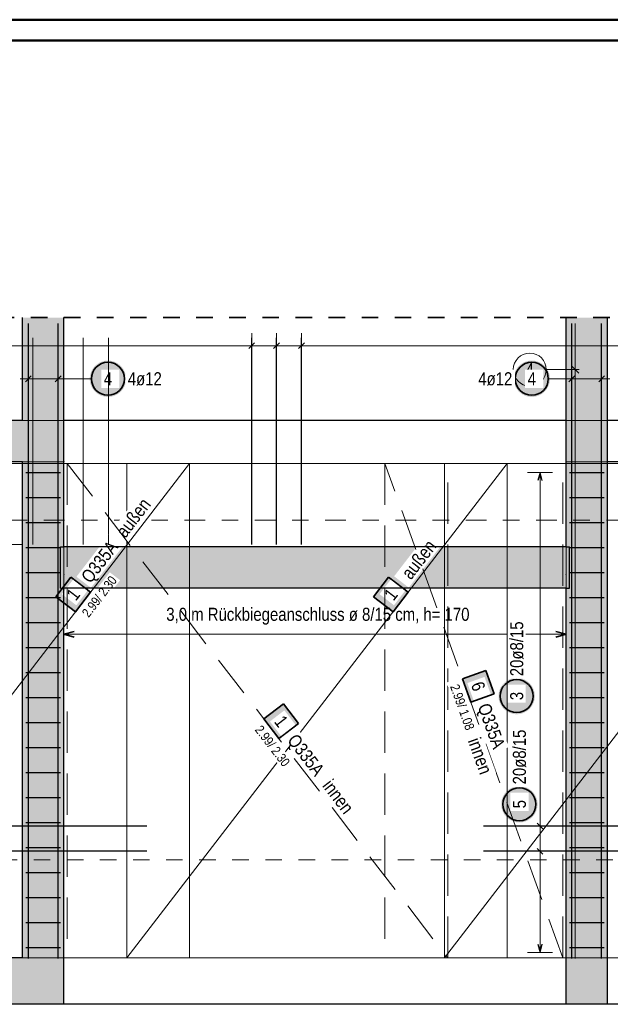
# Model space of a CAD drawing. Header units: millimetres. Extents: x -7.4 to 35.1, y -18.1 to 22.4.
# Tile 28 of 37: x 11.6 to 15.2, y 15.1 to 21. Entities that reach past the tile are written whole.
import ezdxf

# ---------------------------------------------------------------- set-up
doc = ezdxf.new("R2010")
doc.units = ezdxf.units.MM
doc.linetypes.add('DASHDOT', pattern=[1, 0.5, -0.25, 0, -0.25])
doc.linetypes.add('HIDDEN', pattern=[0.375, 0.25, -0.125])
doc.layers.add('Grundebene', color=7, linetype='Continuous', lineweight=20)
doc.styles.add('Arial Narrow', font='ARIALN.TTF')
doc.linetypes.add('STRAKON_Linetype_13', pattern='A,15,[130,ltypeshp.shx,S=1.875,R=-30,X=0,Y=0],-1.875,[130,ltypeshp.shx,S=1.875,R=-30,X=0,Y=0]', length=16.875)
doc.linetypes.add('STRAKON_Linetype_15', pattern='A,12.5,[131,ltypeshp.shx,S=1.875,R=90,X=0,Y=-1.875],0.0001,[131,ltypeshp.shx,S=1.875,R=-90,X=-3.75,Y=1.875]', length=12.5001)

msp = doc.modelspace()

# ---------------------------------------------------------------- hatches: boundary and pattern name
at = {"lineweight": 25, "true_color": 0xffffff}
for points in [[(12.230228, 18.854193), (12.230161, 18.858031), (12.22996, 18.861866), (12.229625, 18.865691), (12.229157, 18.869502), (12.228556, 18.873294), (12.227824, 18.877063), (12.22696, 18.880804), (12.225966, 18.884513), (12.224844, 18.888184), (12.223594, 18.891815), (12.222218, 18.895399), (12.220718, 18.898934), (12.219095, 18.902413), (12.217352, 18.905834), (12.21549, 18.909193), (12.213513, 18.912484), (12.211422, 18.915704), (12.209219, 18.918849), (12.206909, 18.921915), (12.204493, 18.924899), (12.201974, 18.927797), (12.199355, 18.930605), (12.19664, 18.93332), (12.193832, 18.935938), (12.190934, 18.938457), (12.18795, 18.940874), (12.184884, 18.943184), (12.181739, 18.945387), (12.178519, 18.947478), (12.175228, 18.949455), (12.171869, 18.951317), (12.168448, 18.95306), (12.164969, 18.954683), (12.161434, 18.956183), (12.15785, 18.957559), (12.154219, 18.958809), (12.150548, 18.959931), (12.146839, 18.960925), (12.143098, 18.961789), (12.139329, 18.962521), (12.135537, 18.963122), (12.131726, 18.96359), (12.127901, 18.963925), (12.124067, 18.964126), (12.120228, 18.964193), (12.116389, 18.964126), (12.112554, 18.963925), (12.108729, 18.96359), (12.104919, 18.963122), (12.101126, 18.962521), (12.097357, 18.961789), (12.093616, 18.960925), (12.089908, 18.959931), (12.086236, 18.958809), (12.082605, 18.957559), (12.079021, 18.956183), (12.075487, 18.954683), (12.072007, 18.95306), (12.068586, 18.951317), (12.065228, 18.949455), (12.061936, 18.947478), (12.058716, 18.945387), (12.055571, 18.943184), (12.052505, 18.940874), (12.049521, 18.938457), (12.046623, 18.935938), (12.043815, 18.93332), (12.0411, 18.930605), (12.038482, 18.927797), (12.035963, 18.924899), (12.033546, 18.921915), (12.031236, 18.918849), (12.029033, 18.915704), (12.026942, 18.912484), (12.024965, 18.909193), (12.023103, 18.905834), (12.02136, 18.902413), (12.019738, 18.898934), (12.018237, 18.895399), (12.016861, 18.891815), (12.015611, 18.888184), (12.014489, 18.884513), (12.013495, 18.880804), (12.012631, 18.877063), (12.011899, 18.873294), (12.011298, 18.869502), (12.01083, 18.865691), (12.010496, 18.861866), (12.010295, 18.858031), (12.010228, 18.854193), (12.010295, 18.850354), (12.010496, 18.846519), (12.01083, 18.842694), (12.011298, 18.838883), (12.011899, 18.835091), (12.012631, 18.831322), (12.013495, 18.827581), (12.014489, 18.823872), (12.015611, 18.820201), (12.016861, 18.81657), (12.018237, 18.812986), (12.019738, 18.809451), (12.02136, 18.805972), (12.023103, 18.802551), (12.024965, 18.799193), (12.026942, 18.795901), (12.029033, 18.792681), (12.031236, 18.789536), (12.033546, 18.78647), (12.035963, 18.783486), (12.038482, 18.780588), (12.0411, 18.77778), (12.043815, 18.775065), (12.046623, 18.772447), (12.049521, 18.769928), (12.052505, 18.767511), (12.055571, 18.765201), (12.058716, 18.762998), (12.061936, 18.760907), (12.065228, 18.75893), (12.068586, 18.757068), (12.072007, 18.755325), (12.075487, 18.753703), (12.079021, 18.752202), (12.082605, 18.750826), (12.086236, 18.749576), (12.089908, 18.748454), (12.093616, 18.74746), (12.097357, 18.746596), (12.101126, 18.745864), (12.104919, 18.745263), (12.108729, 18.744795), (12.112554, 18.74446), (12.116389, 18.74426), (12.120228, 18.744193), (12.124067, 18.74426), (12.127901, 18.74446), (12.131726, 18.744795), (12.135537, 18.745263), (12.139329, 18.745864), (12.143098, 18.746596), (12.146839, 18.74746), (12.150548, 18.748454), (12.154219, 18.749576), (12.15785, 18.750826), (12.161434, 18.752202), (12.164969, 18.753703), (12.168448, 18.755325), (12.171869, 18.757068), (12.175228, 18.75893), (12.178519, 18.760907), (12.181739, 18.762998), (12.184884, 18.765201), (12.18795, 18.767511), (12.190934, 18.769928), (12.193832, 18.772447), (12.19664, 18.775065), (12.199355, 18.77778), (12.201974, 18.780588), (12.204493, 18.783486), (12.206909, 18.78647), (12.209219, 18.789536), (12.211422, 18.792681), (12.213513, 18.795901), (12.21549, 18.799193), (12.217352, 18.802551), (12.219095, 18.805972), (12.220718, 18.809451), (12.222218, 18.812986), (12.223594, 18.81657), (12.224844, 18.820201), (12.225966, 18.823872), (12.22696, 18.827581), (12.227824, 18.831322), (12.228556, 18.835091), (12.229157, 18.838883), (12.229625, 18.842694), (12.22996, 18.846519)], [(14.792136, 18.854193), (14.792069, 18.858031), (14.791868, 18.861866), (14.791533, 18.865691), (14.791065, 18.869502), (14.790464, 18.873294), (14.789732, 18.877063), (14.788868, 18.880804), (14.787874, 18.884513), (14.786752, 18.888184), (14.785502, 18.891815), (14.784126, 18.895399), (14.782626, 18.898934), (14.781003, 18.902413), (14.77926, 18.905834), (14.777398, 18.909193), (14.775421, 18.912484), (14.77333, 18.915704), (14.771127, 18.918849), (14.768817, 18.921915), (14.7664, 18.924899), (14.763882, 18.927797), (14.761263, 18.930605), (14.758548, 18.93332), (14.75574, 18.935938), (14.752842, 18.938457), (14.749858, 18.940874), (14.746792, 18.943184), (14.743647, 18.945387), (14.740427, 18.947478), (14.737136, 18.949455), (14.733777, 18.951317), (14.730356, 18.95306), (14.726877, 18.954683), (14.723342, 18.956183), (14.719758, 18.957559), (14.716127, 18.958809), (14.712456, 18.959931), (14.708747, 18.960925), (14.705006, 18.961789), (14.701237, 18.962521), (14.697445, 18.963122), (14.693634, 18.96359), (14.689809, 18.963925), (14.685975, 18.964126), (14.682136, 18.964193), (14.678297, 18.964126), (14.674462, 18.963925), (14.670637, 18.96359), (14.666827, 18.963122), (14.663034, 18.962521), (14.659265, 18.961789), (14.655524, 18.960925), (14.651815, 18.959931), (14.648144, 18.958809), (14.644513, 18.957559), (14.640929, 18.956183), (14.637395, 18.954683), (14.633915, 18.95306), (14.630494, 18.951317), (14.627136, 18.949455), (14.623844, 18.947478), (14.620624, 18.945387), (14.617479, 18.943184), (14.614413, 18.940874), (14.611429, 18.938457), (14.608531, 18.935938), (14.605723, 18.93332), (14.603008, 18.930605), (14.60039, 18.927797), (14.597871, 18.924899), (14.595454, 18.921915), (14.593144, 18.918849), (14.590941, 18.915704), (14.58885, 18.912484), (14.586873, 18.909193), (14.585011, 18.905834), (14.583268, 18.902413), (14.581646, 18.898934), (14.580145, 18.895399), (14.578769, 18.891815), (14.577519, 18.888184), (14.576397, 18.884513), (14.575403, 18.880804), (14.574539, 18.877063), (14.573807, 18.873294), (14.573206, 18.869502), (14.572738, 18.865691), (14.572404, 18.861866), (14.572203, 18.858031), (14.572136, 18.854193), (14.572203, 18.850354), (14.572404, 18.846519), (14.572738, 18.842694), (14.573206, 18.838883), (14.573807, 18.835091), (14.574539, 18.831322), (14.575403, 18.827581), (14.576397, 18.823872), (14.577519, 18.820201), (14.578769, 18.81657), (14.580145, 18.812986), (14.581646, 18.809451), (14.583268, 18.805972), (14.585011, 18.802551), (14.586873, 18.799193), (14.58885, 18.795901), (14.590941, 18.792681), (14.593144, 18.789536), (14.595454, 18.78647), (14.597871, 18.783486), (14.60039, 18.780588), (14.603008, 18.77778), (14.605723, 18.775065), (14.608531, 18.772447), (14.611429, 18.769928), (14.614413, 18.767511), (14.617479, 18.765201), (14.620624, 18.762998), (14.623844, 18.760907), (14.627136, 18.75893), (14.630494, 18.757068), (14.633915, 18.755325), (14.637395, 18.753703), (14.640929, 18.752202), (14.644513, 18.750826), (14.648144, 18.749576), (14.651815, 18.748454), (14.655524, 18.74746), (14.659265, 18.746596), (14.663034, 18.745864), (14.666827, 18.745263), (14.670637, 18.744795), (14.674462, 18.74446), (14.678297, 18.74426), (14.682136, 18.744193), (14.685975, 18.74426), (14.689809, 18.74446), (14.693634, 18.744795), (14.697445, 18.745263), (14.701237, 18.745864), (14.705006, 18.746596), (14.708747, 18.74746), (14.712456, 18.748454), (14.716127, 18.749576), (14.719758, 18.750826), (14.723342, 18.752202), (14.726877, 18.753703), (14.730356, 18.755325), (14.733777, 18.757068), (14.737136, 18.75893), (14.740427, 18.760907), (14.743647, 18.762998), (14.746792, 18.765201), (14.749858, 18.767511), (14.752842, 18.769928), (14.75574, 18.772447), (14.758548, 18.775065), (14.761263, 18.77778), (14.763882, 18.780588), (14.7664, 18.783486), (14.768817, 18.78647), (14.771127, 18.789536), (14.77333, 18.792681), (14.775421, 18.795901), (14.777398, 18.799193), (14.77926, 18.802551), (14.781003, 18.805972), (14.782626, 18.809451), (14.784126, 18.812986), (14.785502, 18.81657), (14.786752, 18.820201), (14.787874, 18.823872), (14.788868, 18.827581), (14.789732, 18.831322), (14.790464, 18.835091), (14.791065, 18.838883), (14.791533, 18.842694), (14.791868, 18.846519)], [(13.816536, 17.655663), (13.725079, 17.536769), (13.843973, 17.445313), (13.935429, 17.564206)], [(14.454405, 16.949747), (14.403656, 17.090901), (14.262502, 17.040151), (14.313251, 16.898997)], [(14.717321, 16.281718), (14.717254, 16.285557), (14.717053, 16.289391), (14.716719, 16.293216), (14.716251, 16.297027), (14.71565, 16.30082), (14.714917, 16.304589), (14.714054, 16.30833), (14.71306, 16.312038), (14.711937, 16.31571), (14.710687, 16.31934), (14.709311, 16.322925), (14.707811, 16.326459), (14.706189, 16.329939), (14.704445, 16.33336), (14.702584, 16.336718), (14.700606, 16.340009), (14.698515, 16.343229), (14.696313, 16.346375), (14.694002, 16.349441), (14.691586, 16.352425), (14.689067, 16.355323), (14.686449, 16.358131), (14.683734, 16.360846), (14.680926, 16.363464), (14.678028, 16.365983), (14.675044, 16.368399), (14.671978, 16.37071), (14.668832, 16.372912), (14.665612, 16.375004), (14.662321, 16.376981), (14.658963, 16.378843), (14.655542, 16.380586), (14.652062, 16.382208), (14.648528, 16.383708), (14.644943, 16.385084), (14.641313, 16.386334), (14.637641, 16.387457), (14.633933, 16.388451), (14.630191, 16.389315), (14.626422, 16.390047), (14.62263, 16.390648), (14.618819, 16.391116), (14.614994, 16.39145), (14.61116, 16.391651), (14.607321, 16.391718), (14.603482, 16.391651), (14.599648, 16.39145), (14.595823, 16.391116), (14.592012, 16.390648), (14.58822, 16.390047), (14.584451, 16.389315), (14.58071, 16.388451), (14.577001, 16.387457), (14.573329, 16.386334), (14.569699, 16.385084), (14.566114, 16.383708), (14.56258, 16.382208), (14.5591, 16.380586), (14.555679, 16.378843), (14.552321, 16.376981), (14.54903, 16.375004), (14.54581, 16.372912), (14.542665, 16.37071), (14.539598, 16.368399), (14.536615, 16.365983), (14.533717, 16.363464), (14.530909, 16.360846), (14.528194, 16.358131), (14.525575, 16.355323), (14.523056, 16.352425), (14.52064, 16.349441), (14.518329, 16.346375), (14.516127, 16.343229), (14.514036, 16.340009), (14.512058, 16.336718), (14.510197, 16.33336), (14.508454, 16.329939), (14.506831, 16.326459), (14.505331, 16.322925), (14.503955, 16.31934), (14.502705, 16.31571), (14.501582, 16.312038), (14.500589, 16.30833), (14.499725, 16.304589), (14.498992, 16.30082), (14.498392, 16.297027), (14.497924, 16.293216), (14.497589, 16.289391), (14.497388, 16.285557), (14.497321, 16.281718), (14.497388, 16.277879), (14.497589, 16.274045), (14.497924, 16.27022), (14.498392, 16.266409), (14.498992, 16.262617), (14.499725, 16.258848), (14.500589, 16.255107), (14.501582, 16.251398), (14.502705, 16.247726), (14.503955, 16.244096), (14.505331, 16.240512), (14.506831, 16.236977), (14.508454, 16.233497), (14.510197, 16.230076), (14.512058, 16.226718), (14.514036, 16.223427), (14.516127, 16.220207), (14.518329, 16.217062), (14.52064, 16.213996), (14.523056, 16.211012), (14.525575, 16.208114), (14.528194, 16.205306), (14.530909, 16.202591), (14.533717, 16.199972), (14.536615, 16.197453), (14.539598, 16.195037), (14.542665, 16.192726), (14.54581, 16.190524), (14.54903, 16.188433), (14.552321, 16.186455), (14.555679, 16.184594), (14.5591, 16.182851), (14.56258, 16.181228), (14.566114, 16.179728), (14.569699, 16.178352), (14.573329, 16.177102), (14.577001, 16.175979), (14.58071, 16.174986), (14.584451, 16.174122), (14.58822, 16.173389), (14.592012, 16.172789), (14.595823, 16.172321), (14.599648, 16.171986), (14.603482, 16.171785), (14.607321, 16.171718), (14.61116, 16.171785), (14.614994, 16.171986), (14.618819, 16.172321), (14.62263, 16.172789), (14.626422, 16.173389), (14.630191, 16.174122), (14.633933, 16.174986), (14.637641, 16.175979), (14.641313, 16.177102), (14.644943, 16.178352), (14.648528, 16.179728), (14.652062, 16.181228), (14.655542, 16.182851), (14.658963, 16.184594), (14.662321, 16.186455), (14.665612, 16.188433), (14.668832, 16.190524), (14.671978, 16.192726), (14.675044, 16.195037), (14.678028, 16.197453), (14.680926, 16.199972), (14.683734, 16.202591), (14.686449, 16.205306), (14.689067, 16.208114), (14.691586, 16.211012), (14.694002, 16.213996), (14.696313, 16.217062), (14.698515, 16.220207), (14.700606, 16.223427), (14.702584, 16.226718), (14.704445, 16.230076), (14.706189, 16.233497), (14.707811, 16.236977), (14.709311, 16.240512), (14.710687, 16.244096), (14.711937, 16.247726), (14.71306, 16.251398), (14.714054, 16.255107), (14.714917, 16.258848), (14.71565, 16.262617), (14.716251, 16.266409), (14.716719, 16.27022), (14.717053, 16.274045)]]:
    msp.add_hatch(color=7, dxfattribs=at).paths.add_polyline_path(points)
at = {"lineweight": 18, "true_color": 0xffffff}
for points in [[(11.896539, 17.65566), (11.805082, 17.536766), (11.923976, 17.445309), (12.015433, 17.564203)], [(13.272995, 16.770071), (13.181538, 16.888965), (13.062645, 16.797508), (13.154101, 16.678615)]]:
    msp.add_hatch(color=7, dxfattribs=at).paths.add_polyline_path(points)
at = {"layer": 'Grundebene', "lineweight": 13, "true_color": 0xd7ffd7}
for points in [[(11.604383, 18.602307), (11.854383, 18.602307), (11.854383, 19.223908), (11.604383, 19.223908)], [(15.139383, 18.602307), (15.139383, 19.223908), (14.889383, 19.223908), (14.889383, 18.602307)], [(9.251629, 18.352313), (11.854383, 18.352313), (11.854383, 18.602307), (9.251629, 18.602307)], [(14.889383, 18.352313), (15.139383, 18.352313), (15.139383, 18.602307), (14.889383, 18.602307)], [(11.854383, 15.352313), (11.854383, 18.352313), (11.604383, 18.352313), (11.604383, 15.352313)], [(14.889383, 15.352313), (15.139383, 15.352313), (15.139383, 18.352313), (14.889383, 18.352313)], [(11.854332, 17.588339), (14.889332, 17.588339), (14.889332, 17.838339), (11.854332, 17.838339)], [(8.153892, 15.072307), (11.854383, 15.072307), (11.854383, 15.352313), (8.153892, 15.352313)], [(14.889383, 15.072307), (15.139332, 15.072307), (15.139332, 15.352313), (14.889383, 15.352313)]]:
    msp.add_hatch(color=254, dxfattribs=at).paths.add_polyline_path(points)

# ---------------------------------------------------------------- linework, layer by layer
at = {"color": 4, "linetype": 'Continuous', "lineweight": 50}
for p, q in [((29.725, 21.025), (0, 21.025)), ((29.6, 20.9), (0.5, 20.9))]:
    msp.add_line(p, q, dxfattribs=at)
at = {"color": 2, "linetype": 'HIDDEN', "lineweight": 35, "ltscale": 0.25}
msp.add_line((24.753976, 19.223908), (11.004432, 19.223908), dxfattribs=at)
at = {"color": 3, "linetype": 'Continuous', "lineweight": 25}
for p, q in [((11.639332, 15.348339), (11.639332, 19.188339)), ((11.639332, 15.348339), (11.639332, 19.188339)), ((11.819332, 15.348339), (11.819332, 19.188339)), ((11.819332, 15.348339), (11.819332, 19.188339)), ((14.924332, 15.348339), (14.924332, 19.188339)), ((14.924332, 15.348339), (14.924332, 19.188339)), ((15.104332, 15.348339), (15.104332, 19.188339)), ((15.104332, 15.348339), (15.104332, 19.188339)), ((13.006709, 19.07187), (12.971354, 19.036515)), ((12.989032, 17.852313), (12.989032, 19.102313)), ((13.157176, 19.07187), (13.121821, 19.036515)), ((13.139499, 17.852313), (13.139499, 19.102313)), ((13.307643, 19.07187), (13.272288, 19.036515)), ((13.289965, 17.852313), (13.289965, 19.102313)), ((11.621654, 18.836515), (11.65701, 18.87187)), ((11.621654, 18.836515), (11.65701, 18.87187)), ((11.801654, 18.836515), (11.83701, 18.87187)), ((11.801654, 18.836515), (11.83701, 18.87187)), ((14.906654, 18.836515), (14.94201, 18.87187)), ((14.906654, 18.836515), (14.94201, 18.87187)), ((15.086654, 18.836515), (15.12201, 18.87187)), ((15.086654, 18.836515), (15.12201, 18.87187)), ((14.889383, 18.602307), (11.854383, 18.602307)), ((15.239383, 18.602307), (15.139383, 18.602307)), ((15.239383, 18.352313), (15.139332, 18.352313)), ((11.624383, 18.288313), (11.834383, 18.288313)), ((14.732321, 18.288311), (14.718924, 18.238311)), ((14.745719, 18.238311), (14.732321, 18.288311)), ((14.909332, 18.288313), (15.119332, 18.288313)), ((11.624383, 18.137155), (11.834383, 18.137155)), ((14.909332, 18.137155), (15.119332, 18.137155)), ((11.624383, 17.985997), (11.834383, 17.985997)), ((14.909332, 17.985997), (15.119332, 17.985997)), ((11.624383, 17.834839), (11.834383, 17.834839)), ((11.834332, 17.588339), (11.834332, 17.838339)), ((11.834332, 17.838339), (11.854332, 17.838339)), ((14.889332, 17.838339), (14.909332, 17.838339)), ((14.909332, 17.588339), (14.909332, 17.838339)), ((14.909332, 17.834839), (15.119332, 17.834839)), ((11.624383, 17.683681), (11.834383, 17.683681)), ((14.909332, 17.683681), (15.119332, 17.683681)), ((11.834332, 17.588339), (11.854332, 17.588339)), ((14.889332, 17.588339), (14.909332, 17.588339)), ((11.624383, 17.532524), (11.834383, 17.532524)), ((14.909332, 17.532524), (15.119332, 17.532524)), ((11.624383, 17.381366), (11.834383, 17.381366)), ((14.909332, 17.381366), (15.119332, 17.381366)), ((11.624383, 17.230208), (11.834383, 17.230208)), ((14.909332, 17.230208), (15.119332, 17.230208)), ((11.624383, 17.07905), (11.834383, 17.07905)), ((14.909332, 17.07905), (15.119332, 17.07905)), ((11.624383, 16.927892), (11.834383, 16.927892)), ((14.909332, 16.927892), (15.119332, 16.927892)), ((11.624383, 16.776735), (11.834383, 16.776735)), ((14.909332, 16.776735), (15.119332, 16.776735)), ((11.624383, 16.625577), (11.834383, 16.625577)), ((14.909332, 16.625577), (15.119332, 16.625577)), ((11.624383, 16.474419), (11.834383, 16.474419)), ((14.909332, 16.474419), (15.119332, 16.474419)), ((11.624383, 16.323261), (11.834383, 16.323261)), ((14.909332, 16.323261), (15.119332, 16.323261)), ((12.354383, 16.149996), (11.104383, 16.149996)), ((11.624383, 16.172103), (11.834383, 16.172103)), ((15.640493, 16.149996), (14.390493, 16.149996)), ((14.714644, 16.167674), (14.749999, 16.132319)), ((14.909332, 16.172103), (15.119332, 16.172103)), ((11.624383, 16.020946), (11.834383, 16.020946)), ((14.714644, 16.014937), (14.749999, 15.979582)), ((14.909332, 16.020946), (15.119332, 16.020946)), ((12.354383, 15.99726), (11.104383, 15.99726)), ((15.640493, 15.99726), (14.390493, 15.99726)), ((11.624383, 15.869788), (11.834383, 15.869788)), ((14.909332, 15.869788), (15.119332, 15.869788)), ((11.624383, 15.71863), (11.834383, 15.71863)), ((14.909332, 15.71863), (15.119332, 15.71863)), ((11.624383, 15.567472), (11.834383, 15.567472)), ((14.909332, 15.567472), (15.119332, 15.567472)), ((14.718924, 15.436313), (14.732321, 15.386313)), ((14.732321, 15.386313), (14.745719, 15.436313)), ((11.624383, 15.416314), (11.834383, 15.416314)), ((14.909332, 15.416314), (15.119332, 15.416314)), ((14.889383, 15.072307), (11.854383, 15.072307)), ((15.389332, 15.072307), (15.139332, 15.072307))]:
    msp.add_line(p, q, dxfattribs=at)
at = {"color": 9, "linetype": 'Continuous', "lineweight": 0}
for p, q in [((14.944332, 19.188339), (14.944332, 17.838339)), ((11.666193, 17.852313), (11.666193, 19.102313)), ((11.666193, 17.852313), (11.666193, 19.102313)), ((11.818424, 17.852313), (11.818424, 19.102313)), ((11.818424, 17.852313), (11.818424, 19.102313)), ((14.966429, 18.887441), (14.922235, 18.931635)), ((14.76994, 18.909538), (14.969332, 18.909538)), ((14.944332, 17.838339), (14.944332, 17.588339)), ((14.944332, 17.588339), (14.944332, 15.348339))]:
    msp.add_line(p, q, dxfattribs=at)
at = {"color": 5, "linetype": 'Continuous', "lineweight": 18}
for p, q in [((12.989032, 19.129193), (12.989032, 18.979193)), ((13.139499, 19.129193), (13.139499, 18.979193)), ((13.289965, 19.129193), (13.289965, 18.979193)), ((11.183432, 19.054193), (24.574967, 19.054193)), ((11.639332, 18.779193), (11.639332, 18.929193)), ((11.639332, 18.779193), (11.639332, 18.929193)), ((11.819332, 18.779193), (11.819332, 18.929193)), ((11.819332, 18.779193), (11.819332, 18.929193)), ((14.924332, 18.779193), (14.924332, 18.929193)), ((14.924332, 18.779193), (14.924332, 18.929193)), ((15.104332, 18.779193), (15.104332, 18.929193)), ((15.104332, 18.779193), (15.104332, 18.929193)), ((11.869332, 18.854193), (11.589332, 18.854193)), ((12.020228, 18.854193), (11.869332, 18.854193)), ((14.782136, 18.854193), (14.874332, 18.854193)), ((15.154332, 18.854193), (14.874332, 18.854193)), ((14.807321, 18.288311), (14.657321, 18.288311)), ((14.732321, 15.386313), (14.732321, 18.288311)), ((14.657321, 16.149996), (14.807321, 16.149996)), ((14.657321, 15.99726), (14.807321, 15.99726)), ((14.657321, 15.386313), (14.807321, 15.386313))]:
    msp.add_line(p, q, dxfattribs=at)
at = {"color": 6, "linetype": 'STRAKON_Linetype_13', "lineweight": 13, "ltscale": 0.01}
for p, q in [((11.604383, 18.602307), (11.854332, 18.602307)), ((14.889383, 18.602307), (15.139332, 18.602307)), ((11.604383, 18.352313), (11.854332, 18.352313)), ((15.139332, 18.352313), (14.890493, 18.352313)), ((11.604383, 15.352313), (11.855493, 15.352313)), ((14.890493, 15.352313), (15.140493, 15.352313))]:
    msp.add_line(p, q, dxfattribs=at)
at = {"color": 7, "linetype": 'Continuous', "lineweight": 18}
for p, q in [((12.613975, 18.342308), (10.313978, 18.342308)), ((12.613975, 18.342308), (10.313978, 15.352313)), ((12.233975, 18.342311), (12.233975, 15.352316)), ((14.533971, 18.342311), (12.233975, 18.342311)), ((12.233975, 18.342311), (12.233975, 18.342311)), ((12.233975, 15.352316), (14.533971, 18.342311)), ((12.613975, 15.352313), (12.613975, 18.342308)), ((16.453973, 18.342313), (14.153975, 18.342313)), ((14.153975, 18.342313), (14.153975, 15.352314)), ((16.453973, 18.342313), (14.153975, 15.352314)), ((14.533971, 15.352316), (14.533971, 18.342311)), ((10.313978, 15.352313), (12.613975, 15.352313)), ((12.233975, 15.352316), (14.533971, 15.352316)), ((12.613975, 15.352313), (12.613975, 15.352313)), ((14.153975, 15.352314), (16.453973, 15.352314)), ((14.153975, 15.352314), (14.153975, 15.352314))]:
    msp.add_line(p, q, dxfattribs=at)
at = {"color": 5, "linetype": 'HIDDEN', "lineweight": 18}
for p, q in [((14.174333, 18.342312), (11.874335, 18.342312)), ((14.869335, 18.342311), (13.794332, 18.342311)), ((13.794332, 18.342311), (13.794332, 18.342311)), ((14.174333, 15.352314), (14.174333, 18.342312)), ((14.869335, 15.352314), (14.869335, 18.342311)), ((11.874335, 15.352314), (14.174333, 15.352314)), ((11.874335, 15.352314), (11.874335, 15.352314)), ((13.794332, 15.352314), (14.869335, 15.352314))]:
    msp.add_line(p, q, dxfattribs=at)
at = {"color": 9, "linetype": 'DASHDOT', "lineweight": 0, "ltscale": 0.25}
msp.add_line((25.882962, 17.998328), (7.271863, 17.998328), dxfattribs=at)
at = {"color": 9, "linetype": 'STRAKON_Linetype_15', "lineweight": 0, "ltscale": 0.01}
msp.add_line((11.604383, 17.852313), (8.698975, 17.852313), dxfattribs=at)
at = {"color": 6, "linetype": 'Continuous', "lineweight": 13}
for p, q in [((11.854332, 17.588339), (11.854332, 17.838339)), ((14.889332, 17.588339), (14.889332, 17.838339)), ((11.854332, 17.409501), (11.854332, 17.259501)), ((14.889332, 17.259501), (14.889332, 17.409501)), ((11.854332, 17.309501), (14.889332, 17.309501))]:
    msp.add_line(p, q, dxfattribs=at)
at = {"color": 2, "linetype": 'Continuous', "lineweight": 35}
for p, q in [((11.896539, 17.65566), (11.805082, 17.536766)), ((12.015433, 17.564203), (11.896539, 17.65566)), ((13.816536, 17.655663), (13.725079, 17.536769)), ((13.935429, 17.564206), (13.816536, 17.655663)), ((11.923976, 17.445309), (12.015433, 17.564203)), ((13.843973, 17.445313), (13.935429, 17.564206)), ((11.805082, 17.536766), (11.923976, 17.445309)), ((13.725079, 17.536769), (13.843973, 17.445313)), ((11.916832, 17.326248), (11.854332, 17.309501)), ((14.889332, 17.309501), (14.826832, 17.326248)), ((11.854332, 17.309501), (11.916832, 17.292754)), ((14.826832, 17.292754), (14.889332, 17.309501)), ((14.403656, 17.090901), (14.262502, 17.040151)), ((14.454405, 16.949747), (14.403656, 17.090901)), ((14.262502, 17.040151), (14.313251, 16.898997)), ((14.313251, 16.898997), (14.454405, 16.949747)), ((13.181538, 16.888965), (13.062645, 16.797508)), ((13.272995, 16.770071), (13.181538, 16.888965)), ((13.062645, 16.797508), (13.154101, 16.678615)), ((13.154101, 16.678615), (13.272995, 16.770071))]:
    msp.add_line(p, q, dxfattribs=at)
at = {"color": 9, "linetype": 'HIDDEN', "lineweight": 0, "ltscale": 0.25}
msp.add_line((7.271863, 15.945158), (25.882962, 15.945158), dxfattribs=at)
at = {"color": 9, "linetype": 'Continuous', "lineweight": 0}
for centre, radius in [((14.66994, 18.909538), 0.1), ((11.854383, 18.352313), 0.00111), ((14.889383, 18.352313), 0.00111), ((15.139281, 18.352313), 0.00111), ((15.139383, 18.352313), 0.00111), ((11.854332, 17.669066), 0.00111), ((14.889332, 17.669066), 0.00111), ((11.854383, 15.352313), 0.00111), ((14.889383, 15.352313), 0.00111), ((15.139281, 15.352313), 0.00111), ((15.139383, 15.352313), 0.00111)]:
    msp.add_circle(centre, radius, dxfattribs=at)
at = {"color": 2, "linetype": 'Continuous', "lineweight": 35}
for centre in [(12.120228, 18.854193), (14.682136, 18.854193), (14.607321, 16.281718)]:
    msp.add_circle(centre, 0.1, dxfattribs=at)
at = {"layer": 'Grundebene', "color": 3, "linetype": 'Continuous', "lineweight": 25}
for p, q in [((11.604383, 18.602307), (11.604383, 19.223908)), ((11.854332, 18.602307), (11.854332, 19.223908)), ((14.889332, 18.602307), (14.889332, 19.223908)), ((15.139332, 18.602307), (15.139332, 19.223908)), ((11.604383, 18.602307), (9.251629, 18.602307)), ((11.854332, 18.352313), (11.854332, 18.602307)), ((14.889332, 18.352313), (14.889332, 18.602307)), ((15.139332, 18.352313), (15.139332, 18.602307)), ((11.604383, 18.352313), (9.251629, 18.352313)), ((11.604383, 15.352313), (11.604383, 18.352313)), ((11.854332, 17.838339), (11.854332, 18.352313)), ((14.889332, 17.838339), (14.889332, 18.352313)), ((15.139332, 15.352313), (15.139332, 18.352313)), ((14.889332, 15.352313), (14.889332, 17.588339)), ((11.604383, 15.352313), (8.698975, 15.352313)), ((11.854332, 15.072313), (11.854332, 15.352313)), ((14.889332, 15.072313), (14.889332, 15.352313)), ((15.139332, 15.072313), (15.139332, 15.352313)), ((11.854383, 15.072307), (8.153892, 15.072307)), ((15.139332, 15.072307), (14.889383, 15.072307))]:
    msp.add_line(p, q, dxfattribs=at)

# ---------------------------------------------------------------- texts
at = {"color": 2, "lineweight": 35, "style": 'Arial Narrow'}
msp.add_text('3,0 m Rückbiegeanschluss ø 8/15 cm, h= 170', height=0.07875, dxfattribs=at).set_placement((12.472795, 17.390852))
at = {"color": 9, "lineweight": 0, "insert": (14.645134, 18.948913), "char_height": 0.07875, "attachment_point": 1, "line_spacing_factor": 0.9, "style": 'Arial Narrow'}
msp.add_mtext('4', dxfattribs=at)

# ---------------------------------------------------------------- next in the draw order: texts
at = {"color": 2, "lineweight": 35, "char_height": 0.07875, "attachment_point": 1, "line_spacing_factor": 0.9, "style": 'Arial Narrow', "bg_fill": 3, "box_fill_scale": 1.2, "bg_fill_color": 256, "bg_fill_true_color": 13158600, "bg_fill_transparency": 0}
for s, insert in [('4', (12.095421, 18.893568)), ('4ø12', (12.240228, 18.893568)), ('4ø12', (14.358961, 18.893568)), ('4', (14.657329, 18.893568))]:
    msp.add_mtext(s, dxfattribs=dict(at, insert=insert))
at = {"color": 2, "lineweight": 35, "char_height": 0.07875, "attachment_point": 1, "rotation": 52.431406, "line_spacing_factor": 0.9, "style": 'Arial Narrow', "bg_fill": 3, "box_fill_scale": 1.2, "bg_fill_color": 256, "bg_fill_true_color": 13158600, "bg_fill_transparency": 0}
for s, insert in [('Q335A', (11.952099, 17.660232)), ('1', (11.863923, 17.55483)), ('1', (13.78392, 17.554833))]:
    msp.add_mtext(s, dxfattribs=dict(at, insert=insert))
at = {"color": 3, "lineweight": 25, "insert": (13.872476, 17.662781), "char_height": 0.08, "attachment_point": 1, "rotation": 52.431406, "line_spacing_factor": 0.9, "style": 'Arial Narrow', "bg_fill": 3, "box_fill_scale": 1.2, "bg_fill_color": 256, "bg_fill_true_color": 13158600, "bg_fill_transparency": 0}
msp.add_mtext(' außen', dxfattribs=at)

# ---------------------------------------------------------------- next in the draw order: linework, layer by layer
at = {"color": 9, "linetype": 'Continuous', "lineweight": 0}
for p, q in [((11.970654, 17.852313), (11.970654, 19.102313)), ((11.970654, 17.852313), (11.970654, 19.102313)), ((12.122885, 17.852313), (12.122885, 19.102313)), ((12.122885, 17.852313), (12.122885, 19.102313))]:
    msp.add_line(p, q, dxfattribs=at)
at = {"color": 5, "linetype": 'HIDDEN', "lineweight": 18}
for p, q in [((11.874335, 18.342312), (11.874335, 15.352314)), ((13.794332, 18.342311), (13.794332, 15.352314)), ((14.869335, 15.352314), (13.794332, 18.342311))]:
    msp.add_line(p, q, dxfattribs=at)
at = {"layer": 'Grundebene', "color": 3, "linetype": 'Continuous', "lineweight": 25}
for p, q in [((14.889332, 17.838339), (11.854332, 17.838339)), ((11.854332, 15.352313), (11.854332, 17.588339))]:
    msp.add_line(p, q, dxfattribs=at)

# ---------------------------------------------------------------- next in the draw order: texts
at = {"color": 3, "lineweight": 25, "insert": (12.146844, 17.915451), "char_height": 0.08, "attachment_point": 1, "rotation": 52.431406, "line_spacing_factor": 0.9, "style": 'Arial Narrow', "bg_fill": 3, "box_fill_scale": 1.2, "bg_fill_color": 256, "bg_fill_true_color": 13158600, "bg_fill_transparency": 0}
msp.add_mtext(' außen', dxfattribs=at)
at = {"color": 2, "lineweight": 35, "insert": (11.947755, 17.427018), "char_height": 0.05625, "attachment_point": 1, "rotation": 52.431406, "line_spacing_factor": 0.9, "style": 'Arial Narrow', "bg_fill": 3, "box_fill_scale": 1.2, "bg_fill_color": 256, "bg_fill_true_color": 13158600, "bg_fill_transparency": 0}
msp.add_mtext(' 2.99/ 2.30', dxfattribs=at)

# ---------------------------------------------------------------- next in the draw order: linework, layer by layer
at = {"color": 5, "linetype": 'HIDDEN', "lineweight": 18}
msp.add_line((11.874335, 18.342312), (14.174333, 15.352314), dxfattribs=at)
at = {"layer": 'Grundebene', "color": 3, "linetype": 'Continuous', "lineweight": 25}
msp.add_line((14.889332, 17.588339), (11.854332, 17.588339), dxfattribs=at)

# ---------------------------------------------------------------- next in the draw order: texts
at = {"color": 2, "lineweight": 35, "char_height": 0.07875, "attachment_point": 1, "line_spacing_factor": 0.9, "style": 'Arial Narrow', "bg_fill": 3, "box_fill_scale": 1.2, "bg_fill_color": 256, "bg_fill_true_color": 13158600, "bg_fill_transparency": 0}
for s, insert, rotation in [('6', (14.387114, 17.031614), 289.7751937), ('Q335A', (14.428275, 16.900502), 289.7751937), ('20ø8/15', (14.567946, 16.401718), 90), ('5', (14.567946, 16.256912), 90)]:
    msp.add_mtext(s, dxfattribs=dict(at, insert=insert, rotation=rotation))

# ---------------------------------------------------------------- next in the draw order: hatches: boundary and pattern name
at = {"lineweight": 25, "true_color": 0xffffff}
msp.add_hatch(color=7, dxfattribs=at).paths.add_polyline_path([(14.701029, 16.93591), (14.700962, 16.939749), (14.700761, 16.943583), (14.700426, 16.947408), (14.699958, 16.951219), (14.699358, 16.955011), (14.698625, 16.95878), (14.697761, 16.962521), (14.696768, 16.96623), (14.695645, 16.969902), (14.694395, 16.973532), (14.693019, 16.977117), (14.691519, 16.980651), (14.689896, 16.984131), (14.688153, 16.987552), (14.686292, 16.99091), (14.684314, 16.994201), (14.682223, 16.997421), (14.680021, 17.000566), (14.67771, 17.003633), (14.675294, 17.006617), (14.672775, 17.009514), (14.670156, 17.012322), (14.667441, 17.015037), (14.664633, 17.017656), (14.661735, 17.020175), (14.658752, 17.022591), (14.655685, 17.024902), (14.65254, 17.027104), (14.64932, 17.029195), (14.646029, 17.031173), (14.642671, 17.033034), (14.63925, 17.034777), (14.63577, 17.0364), (14.632235, 17.0379), (14.628651, 17.039276), (14.625021, 17.040526), (14.621349, 17.041649), (14.61764, 17.042643), (14.613899, 17.043506), (14.61013, 17.044239), (14.606338, 17.04484), (14.602527, 17.045307), (14.598702, 17.045642), (14.594868, 17.045843), (14.591029, 17.04591), (14.58719, 17.045843), (14.583356, 17.045642), (14.579531, 17.045307), (14.57572, 17.04484), (14.571927, 17.044239), (14.568158, 17.043506), (14.564417, 17.042643), (14.560709, 17.041649), (14.557037, 17.040526), (14.553407, 17.039276), (14.549822, 17.0379), (14.546288, 17.0364), (14.542808, 17.034777), (14.539387, 17.033034), (14.536029, 17.031173), (14.532738, 17.029195), (14.529518, 17.027104), (14.526372, 17.024902), (14.523306, 17.022591), (14.520322, 17.020175), (14.517424, 17.017656), (14.514616, 17.015037), (14.511901, 17.012322), (14.509283, 17.009514), (14.506764, 17.006617), (14.504348, 17.003633), (14.502037, 17.000566), (14.499835, 16.997421), (14.497743, 16.994201), (14.495766, 16.99091), (14.493905, 16.987552), (14.492161, 16.984131), (14.490539, 16.980651), (14.489039, 16.977117), (14.487663, 16.973532), (14.486413, 16.969902), (14.48529, 16.96623), (14.484296, 16.962521), (14.483433, 16.95878), (14.4827, 16.955011), (14.482099, 16.951219), (14.481631, 16.947408), (14.481297, 16.943583), (14.481096, 16.939749), (14.481029, 16.93591), (14.481096, 16.932071), (14.481297, 16.928237), (14.481631, 16.924412), (14.482099, 16.920601), (14.4827, 16.916809), (14.483433, 16.91304), (14.484296, 16.909299), (14.48529, 16.90559), (14.486413, 16.901918), (14.487663, 16.898288), (14.489039, 16.894703), (14.490539, 16.891169), (14.492161, 16.887689), (14.493905, 16.884268), (14.495766, 16.88091), (14.497743, 16.877619), (14.499835, 16.874399), (14.502037, 16.871254), (14.504348, 16.868187), (14.506764, 16.865203), (14.509283, 16.862306), (14.511901, 16.859498), (14.514616, 16.856783), (14.517424, 16.854164), (14.520322, 16.851645), (14.523306, 16.849229), (14.526372, 16.846918), (14.529518, 16.844716), (14.532738, 16.842625), (14.536029, 16.840647), (14.539387, 16.838786), (14.542808, 16.837043), (14.546288, 16.83542), (14.549822, 16.83392), (14.553407, 16.832544), (14.557037, 16.831294), (14.560709, 16.830171), (14.564417, 16.829178), (14.568158, 16.828314), (14.571927, 16.827581), (14.57572, 16.826981), (14.579531, 16.826513), (14.583356, 16.826178), (14.58719, 16.825977), (14.591029, 16.82591), (14.594868, 16.825977), (14.598702, 16.826178), (14.602527, 16.826513), (14.606338, 16.826981), (14.61013, 16.827581), (14.613899, 16.828314), (14.61764, 16.829178), (14.621349, 16.830171), (14.625021, 16.831294), (14.628651, 16.832544), (14.632235, 16.83392), (14.63577, 16.83542), (14.63925, 16.837043), (14.642671, 16.838786), (14.646029, 16.840647), (14.64932, 16.842625), (14.65254, 16.844716), (14.655685, 16.846918), (14.658752, 16.849229), (14.661735, 16.851645), (14.664633, 16.854164), (14.667441, 16.856783), (14.670156, 16.859498), (14.672775, 16.862306), (14.675294, 16.865203), (14.67771, 16.868187), (14.680021, 16.871254), (14.682223, 16.874399), (14.684314, 16.877619), (14.686292, 16.88091), (14.688153, 16.884268), (14.689896, 16.887689), (14.691519, 16.891169), (14.693019, 16.894703), (14.694395, 16.898288), (14.695645, 16.901918), (14.696768, 16.90559), (14.697761, 16.909299), (14.698625, 16.91304), (14.699358, 16.916809), (14.699958, 16.920601), (14.700426, 16.924412), (14.700761, 16.928237)])

# ---------------------------------------------------------------- next in the draw order: linework, layer by layer
at = {"color": 2, "linetype": 'Continuous', "lineweight": 35}
msp.add_circle((14.591029, 16.93591), 0.1, dxfattribs=at)

# ---------------------------------------------------------------- next in the draw order: texts
at = {"color": 2, "lineweight": 35, "attachment_point": 1, "line_spacing_factor": 0.9, "style": 'Arial Narrow', "bg_fill": 3, "box_fill_scale": 1.2, "bg_fill_color": 256, "bg_fill_true_color": 13158600, "bg_fill_transparency": 0}
for s, insert, char_height, rotation in [(' 2.99/ 1.08', (14.234271, 17.030002), 0.05625, 289.7751937), ('1', (13.183905, 16.827459), 0.07875, 307.5685885), ('Q335A', (13.263163, 16.715197), 0.07875, 307.5685885)]:
    msp.add_mtext(s, dxfattribs=dict(at, insert=insert, char_height=char_height, rotation=rotation))

# ---------------------------------------------------------------- next in the draw order: texts
for s, insert, char_height, rotation in [('20ø8/15', (14.551654, 17.05591), 0.07875, 90), ('3', (14.551654, 16.911104), 0.07875, 90), (' 2.99/ 2.30', (13.038866, 16.779217), 0.05625, 307.5685885)]:
    msp.add_mtext(s, dxfattribs=dict(at, insert=insert, char_height=char_height, rotation=rotation))
at = {"color": 3, "lineweight": 25, "char_height": 0.08, "attachment_point": 1, "line_spacing_factor": 0.9, "style": 'Arial Narrow', "bg_fill": 3, "box_fill_scale": 1.2, "bg_fill_color": 256, "bg_fill_true_color": 13158600, "bg_fill_transparency": 0}
for insert, rotation in [((14.361228, 16.717161), 289.7751937), ((13.45989, 16.461503), 307.5685885)]:
    msp.add_mtext(' innen', dxfattribs=dict(at, insert=insert, rotation=rotation))

doc.saveas('drawing.dxf')
